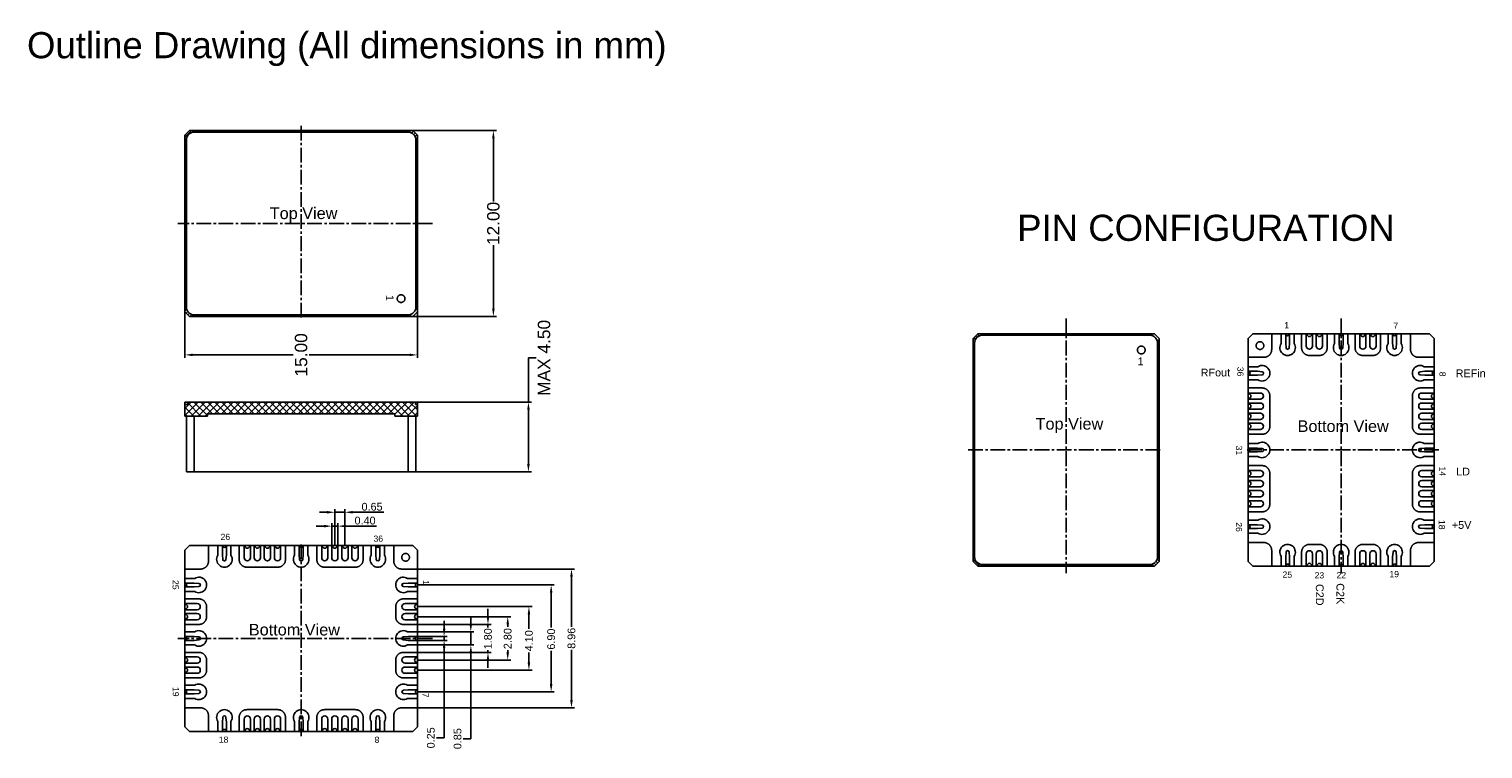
# Model space of a CAD drawing. Header units: millimetres. Extents: x 3.2 to 97, y 7.7 to 54.2.
import ezdxf

# ---------------------------------------------------------------- set-up
doc = ezdxf.new("R2010")
doc.units = ezdxf.units.MM
doc.linetypes.add('CENTER2', pattern=[28.575, 19.05, -3.175, 3.175, -3.175])
doc.layers.get('DEFPOINTS').update_dxf_attribs({"lineweight": 0})
doc.styles.add('arial', font='arial.ttf')
doc.dimstyles.new('副本 ISO-25', dxfattribs={"dimtxt": 0.8, "dimasz": 0.3, "dimexe": 0.2, "dimexo": 0, "dimgap": 0.1, "dimtad": 1, "dimtoh": 1, "dimzin": 1, "dimdsep": 46, "dimtxsty": 'arial', "dimcen": 0, "dimclrd": 256, "dimclre": 256, "dimclrt": 256, "dimadec": 0, "dimazin": 0, "dimtfac": 1, "dimtmove": 0, "dimatfit": 3, "dimfxl": 1, "dimlwd": -1, "dimlwe": -1, "dimarcsym": 0})
pattern_1 = [(225, (1716.05329, 1040.15126), (0.112253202, -0.112253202), [])]
pattern_2 = [(225, (1666.78525, 1017.818), (0.224506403, -0.224506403), []), (315, (1666.78525, 1017.818), (0.224506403, 0.224506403), [])]
pattern_3 = [(315, (-928.39299, 1722.34723), (0.112253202, 0.112253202), [])]

# ---------------------------------------------------------------- blocks, each defined once
blk = doc.blocks.new('*D23')
at = {"transparency": 16777216}
for p, q in [((35.41, 30.133), (35.41, 32.984)), ((35.41, 32.984), (35.91, 32.984)), ((28.121, 30.133), (35.61, 30.133)), ((35.41, 26.133), (35.41, 29.633)), ((28.148, 25.633), (35.61, 25.633))]:
    blk.add_line(p, q, dxfattribs=at)
for points in [[(35.327, 29.633), (35.494, 29.633), (35.41, 30.133)], [(35.327, 26.133), (35.494, 26.133), (35.41, 25.633)]]:
    blk.add_solid(points, dxfattribs=at)
at = {"layer": 'DEFPOINTS', "color": 0, "transparency": 16777216}
for p in [(28.121, 30.133), (35.41, 30.133), (28.148, 25.633)]:
    blk.add_point(p, dxfattribs=at)
at = {"transparency": 16777216, "insert": (36.419, 32.984), "char_height": 0.5, "attachment_point": 5, "rotation": 90, "style": 'arial'}
blk.add_mtext('{\\H1.6x;MAX 4.50}', dxfattribs=at)
blk = doc.blocks.new('*D24')
at = {"transparency": 16777216}
for p, q in [((27.948, 47.663), (33.35, 47.663)), ((33.15, 47.163), (33.15, 43.074)), ((33.15, 36.163), (33.15, 40.252)), ((27.948, 35.663), (33.35, 35.663))]:
    blk.add_line(p, q, dxfattribs=at)
for points in [[(33.067, 47.163), (33.233, 47.163), (33.15, 47.663)], [(33.067, 36.163), (33.233, 36.163), (33.15, 35.663)]]:
    blk.add_solid(points, dxfattribs=at)
at = {"layer": 'DEFPOINTS', "color": 0, "transparency": 16777216}
for p in [(27.948, 47.663), (27.948, 35.663), (33.15, 35.663)]:
    blk.add_point(p, dxfattribs=at)
at = {"transparency": 16777216, "insert": (33.15, 41.663), "char_height": 0.5, "attachment_point": 5, "rotation": 90, "style": 'arial'}
blk.add_mtext('{\\H1.6x;12.00}', dxfattribs=at)
blk = doc.blocks.new('*D25')
at = {"transparency": 16777216}
for p, q in [((13.248, 35.963), (13.248, 32.978)), ((28.248, 35.963), (28.248, 32.978)), ((13.748, 33.178), (20.239, 33.178)), ((27.748, 33.178), (21.256, 33.178))]:
    blk.add_line(p, q, dxfattribs=at)
for points in [[(13.748, 33.262), (13.748, 33.095), (13.248, 33.178)], [(27.748, 33.262), (27.748, 33.095), (28.248, 33.178)]]:
    blk.add_solid(points, dxfattribs=at)
at = {"layer": 'DEFPOINTS', "color": 0, "transparency": 16777216}
for p in [(13.248, 35.963), (28.248, 35.963), (13.248, 33.178)]:
    blk.add_point(p, dxfattribs=at)
at = {"transparency": 16777216, "insert": (20.748, 33.178), "char_height": 0.5, "attachment_point": 5, "rotation": 90, "style": 'arial'}
blk.add_mtext('{\\H1.6x;15.00}', dxfattribs=at)
blk = doc.blocks.new('*D14')
at = {"transparency": 16777216}
for p, q in [((29.971, 15.5), (29.971, 16)), ((28.248, 15), (30.171, 15)), ((28.248, 14.75), (30.171, 14.75)), ((29.971, 15), (29.971, 14.75)), ((29.971, 14.25), (29.971, 8.457)), ((29.971, 8.457), (29.471, 8.457))]:
    blk.add_line(p, q, dxfattribs=at)
for points in [[(29.888, 15.5), (30.055, 15.5), (29.971, 15)], [(29.888, 14.25), (30.055, 14.25), (29.971, 14.75)]]:
    blk.add_solid(points, dxfattribs=at)
at = {"layer": 'DEFPOINTS', "color": 0, "transparency": 16777216}
for p in [(28.248, 15), (28.248, 14.75), (29.971, 14.75)]:
    blk.add_point(p, dxfattribs=at)
at = {"transparency": 16777216, "insert": (29.116, 8.457), "char_height": 0.5, "attachment_point": 5, "rotation": 90, "style": 'arial'}
blk.add_mtext('0.25', dxfattribs=at)
blk = doc.blocks.new('*D15')
at = {"transparency": 16777216}
for p, q in [((31.695, 15.8), (31.695, 16.3)), ((28.248, 15.3), (31.895, 15.3)), ((31.695, 15.3), (31.695, 14.45)), ((28.248, 14.45), (31.895, 14.45)), ((31.695, 13.95), (31.695, 8.401)), ((31.695, 8.401), (31.195, 8.401))]:
    blk.add_line(p, q, dxfattribs=at)
for points in [[(31.611, 15.8), (31.778, 15.8), (31.695, 15.3)], [(31.611, 13.95), (31.778, 13.95), (31.695, 14.45)]]:
    blk.add_solid(points, dxfattribs=at)
at = {"layer": 'DEFPOINTS', "color": 0, "transparency": 16777216}
for p in [(28.248, 15.3), (28.248, 14.45), (31.695, 14.45)]:
    blk.add_point(p, dxfattribs=at)
at = {"transparency": 16777216, "insert": (30.839, 8.401), "char_height": 0.5, "attachment_point": 5, "rotation": 90, "style": 'arial'}
blk.add_mtext('0.85', dxfattribs=at)
blk = doc.blocks.new('*D16')
at = {"transparency": 16777216}
for p, q in [((32.801, 16.275), (32.801, 16.775)), ((28.248, 15.775), (33.001, 15.775)), ((32.801, 15.775), (32.801, 15.575)), ((32.801, 13.975), (32.801, 14.125)), ((28.248, 13.975), (33.001, 13.975)), ((32.801, 13.475), (32.801, 12.975))]:
    blk.add_line(p, q, dxfattribs=at)
for points in [[(32.717, 16.275), (32.884, 16.275), (32.801, 15.775)], [(32.717, 13.475), (32.884, 13.475), (32.801, 13.975)]]:
    blk.add_solid(points, dxfattribs=at)
at = {"layer": 'DEFPOINTS', "color": 0, "transparency": 16777216}
for p in [(28.248, 15.775), (28.248, 13.975), (32.801, 13.975)]:
    blk.add_point(p, dxfattribs=at)
at = {"transparency": 16777216, "insert": (32.801, 14.85), "char_height": 0.5, "attachment_point": 5, "rotation": 90, "style": 'arial'}
blk.add_mtext('1.80', dxfattribs=at)
blk = doc.blocks.new('*D17')
at = {"transparency": 16777216}
for p, q in [((28.218, 16.275), (34.275, 16.275)), ((34.075, 15.775), (34.075, 15.613)), ((34.075, 13.975), (34.075, 14.108)), ((28.218, 13.475), (34.275, 13.475))]:
    blk.add_line(p, q, dxfattribs=at)
for points in [[(33.992, 15.775), (34.158, 15.775), (34.075, 16.275)], [(33.992, 13.975), (34.158, 13.975), (34.075, 13.475)]]:
    blk.add_solid(points, dxfattribs=at)
at = {"layer": 'DEFPOINTS', "color": 0, "transparency": 16777216}
for p in [(28.218, 16.275), (28.218, 13.475), (34.075, 13.475)]:
    blk.add_point(p, dxfattribs=at)
at = {"transparency": 16777216, "insert": (34.075, 14.861), "char_height": 0.5, "attachment_point": 5, "rotation": 90, "style": 'arial'}
blk.add_mtext('2.80', dxfattribs=at)
blk = doc.blocks.new('*D18')
at = {"transparency": 16777216}
for p, q in [((28.218, 16.925), (35.644, 16.925)), ((35.444, 16.425), (35.444, 15.484)), ((35.444, 13.325), (35.444, 13.967)), ((28.218, 12.825), (35.644, 12.825))]:
    blk.add_line(p, q, dxfattribs=at)
for points in [[(35.36, 16.425), (35.527, 16.425), (35.444, 16.925)], [(35.36, 13.325), (35.527, 13.325), (35.444, 12.825)]]:
    blk.add_solid(points, dxfattribs=at)
at = {"layer": 'DEFPOINTS', "color": 0, "transparency": 16777216}
for p in [(28.218, 16.925), (28.218, 12.825), (35.444, 12.825)]:
    blk.add_point(p, dxfattribs=at)
at = {"transparency": 16777216, "insert": (35.444, 14.725), "char_height": 0.5, "attachment_point": 5, "rotation": 90, "style": 'arial'}
blk.add_mtext('4.10', dxfattribs=at)
blk = doc.blocks.new('*D19')
at = {"transparency": 16777216}
for p, q in [((28.248, 18.325), (37.077, 18.325)), ((36.877, 17.825), (36.877, 15.58)), ((36.877, 11.925), (36.877, 14.08)), ((28.248, 11.425), (37.077, 11.425))]:
    blk.add_line(p, q, dxfattribs=at)
for points in [[(36.794, 17.825), (36.96, 17.825), (36.877, 18.325)], [(36.794, 11.925), (36.96, 11.925), (36.877, 11.425)]]:
    blk.add_solid(points, dxfattribs=at)
at = {"layer": 'DEFPOINTS', "color": 0, "transparency": 16777216}
for p in [(28.248, 18.325), (28.248, 11.425), (36.877, 11.425)]:
    blk.add_point(p, dxfattribs=at)
at = {"transparency": 16777216, "insert": (36.877, 14.83), "char_height": 0.5, "attachment_point": 5, "rotation": 90, "style": 'arial'}
blk.add_mtext('6.90', dxfattribs=at)
blk = doc.blocks.new('*D20')
at = {"transparency": 16777216}
for p, q in [((28.248, 19.355), (38.388, 19.355)), ((38.188, 18.855), (38.188, 15.632)), ((38.188, 10.895), (38.188, 14.133)), ((28.248, 10.395), (38.388, 10.395))]:
    blk.add_line(p, q, dxfattribs=at)
for points in [[(38.104, 18.855), (38.271, 18.855), (38.188, 19.355)], [(38.104, 10.895), (38.271, 10.895), (38.188, 10.395)]]:
    blk.add_solid(points, dxfattribs=at)
at = {"layer": 'DEFPOINTS', "color": 0, "transparency": 16777216}
for p in [(28.248, 19.355), (28.248, 10.395), (38.188, 10.395)]:
    blk.add_point(p, dxfattribs=at)
at = {"transparency": 16777216, "insert": (38.188, 14.883), "char_height": 0.5, "attachment_point": 5, "rotation": 90, "style": 'arial'}
blk.add_mtext('8.96', dxfattribs=at)
blk = doc.blocks.new('*D21')
at = {"transparency": 16777216}
for p, q in [((22.223, 22.123), (21.723, 22.123)), ((22.723, 20.875), (22.723, 22.323)), ((22.723, 22.123), (23.123, 22.123)), ((23.123, 20.875), (23.123, 22.323)), ((23.623, 22.123), (25.62, 22.123))]:
    blk.add_line(p, q, dxfattribs=at)
for points in [[(22.223, 22.206), (22.223, 22.039), (22.723, 22.123)], [(23.623, 22.206), (23.623, 22.039), (23.123, 22.123)]]:
    blk.add_solid(points, dxfattribs=at)
at = {"layer": 'DEFPOINTS', "color": 0, "transparency": 16777216}
for p in [(23.123, 22.123), (22.723, 20.875), (23.123, 20.875)]:
    blk.add_point(p, dxfattribs=at)
at = {"transparency": 16777216, "insert": (24.872, 22.478), "char_height": 0.5, "attachment_point": 5, "style": 'arial'}
blk.add_mtext('0.40', dxfattribs=at)
blk = doc.blocks.new('*D22')
at = {"transparency": 16777216}
for p, q in [((22.423, 23.019), (21.923, 23.019)), ((22.923, 20.846), (22.923, 23.219)), ((22.923, 23.019), (23.573, 23.019)), ((23.573, 20.846), (23.573, 23.219)), ((24.073, 23.019), (26.075, 23.019))]:
    blk.add_line(p, q, dxfattribs=at)
for points in [[(22.423, 23.102), (22.423, 22.936), (22.923, 23.019)], [(24.073, 23.102), (24.073, 22.936), (23.573, 23.019)]]:
    blk.add_solid(points, dxfattribs=at)
at = {"layer": 'DEFPOINTS', "color": 0, "transparency": 16777216}
for p in [(23.573, 23.019), (22.923, 20.846), (23.573, 20.846)]:
    blk.add_point(p, dxfattribs=at)
at = {"transparency": 16777216, "insert": (25.324, 23.374), "char_height": 0.5, "attachment_point": 5, "style": 'arial'}
blk.add_mtext('0.65', dxfattribs=at)

msp = doc.modelspace()

# ---------------------------------------------------------------- hatches: boundary and pattern name
at = {"linetype": 'CENTER2'}
h = msp.add_hatch(dxfattribs=at)
h.set_pattern_fill('ANSI31', color=256, scale=0.05, angle=-180)
h.set_pattern_definition(pattern_1)
h.paths.add_polyline_path([(20.748, 47.563), (27.648, 47.563, -0.414214), (28.148, 47.063), (28.148, 41.663), (28.248, 41.663), (28.248, 47.363), (27.948, 47.663), (20.748, 47.663)])
h.paths.add_polyline_path([(13.248, 47.363), (13.248, 41.663), (13.348, 41.663), (13.348, 47.063, -0.414214), (13.848, 47.563), (20.748, 47.563), (20.748, 47.663), (13.548, 47.663)])
h = msp.add_hatch(dxfattribs=at)
h.set_pattern_fill('ANSI31', color=256, scale=0.05, angle=-180)
h.set_pattern_definition(pattern_1)
h.paths.add_polyline_path([(21.154, 35.663), (27.948, 35.663), (28.248, 35.963), (28.248, 37.206), (28.148, 37.169), (28.148, 36.263, -0.414214), (27.648, 35.763), (21.218, 35.763)])
h.paths.add_polyline_path([(13.548, 35.663), (20.238, 35.663), (20.187, 35.763), (13.848, 35.763, -0.414214), (13.348, 36.263), (13.348, 41.663), (13.248, 41.663), (13.248, 35.963)])
h.paths.add_polyline_path([(20.748, 35.663), (21.154, 35.663), (21.218, 35.763), (20.748, 35.763)])
h.paths.add_polyline_path([(20.238, 35.663), (20.748, 35.663), (20.748, 35.763), (20.187, 35.763)])
h.paths.add_polyline_path([(28.148, 37.169), (28.248, 37.206), (28.248, 41.663), (28.148, 41.663)])
h = msp.add_hatch(dxfattribs=at)
h.set_pattern_fill('ANSI31', color=256, scale=0.05, angle=-90)
h.set_pattern_definition(pattern_3)
h.paths.add_polyline_path([(64.195, 27.042), (64.195, 33.942, -0.414214), (64.695, 34.442), (70.095, 34.442), (70.095, 34.542), (64.395, 34.542), (64.095, 34.242), (64.095, 27.042)])
h.paths.add_polyline_path([(64.395, 19.542), (70.095, 19.542), (70.095, 19.642), (64.695, 19.642, -0.414214), (64.195, 20.142), (64.195, 27.042), (64.095, 27.042), (64.095, 19.842)])
h = msp.add_hatch(dxfattribs=at)
h.set_pattern_fill('ANSI31', color=256, scale=0.05, angle=-90)
h.set_pattern_definition(pattern_3)
h.paths.add_polyline_path([(76.095, 27.448), (76.095, 34.242), (75.795, 34.542), (74.552, 34.542), (74.59, 34.442), (75.495, 34.442, -0.414214), (75.995, 33.942), (75.995, 27.512)])
h.paths.add_polyline_path([(76.095, 19.842), (76.095, 26.532), (75.995, 26.48), (75.995, 20.142, -0.414214), (75.495, 19.642), (70.095, 19.642), (70.095, 19.542), (75.795, 19.542)])
h.paths.add_polyline_path([(76.095, 27.042), (76.095, 27.448), (75.995, 27.512), (75.995, 27.042)])
h.paths.add_polyline_path([(76.095, 26.532), (76.095, 27.042), (75.995, 27.042), (75.995, 26.48)])
h.paths.add_polyline_path([(74.59, 34.442), (74.552, 34.542), (70.095, 34.542), (70.095, 34.442)])
h = msp.add_hatch(dxfattribs=at)
h.set_pattern_fill('ANSI37', color=256, scale=0.1, angle=180)
h.set_pattern_definition(pattern_2)
h.paths.add_polyline_path([(13.248, 29.233), (14.698, 29.233), (14.698, 29.383), (20.748, 29.383), (20.748, 30.133), (13.431, 30.133), (13.431, 29.983), (13.248, 29.983)])
h = msp.add_hatch(dxfattribs=at)
h.set_pattern_fill('ANSI37', color=256, scale=0.1, angle=180)
h.set_pattern_definition(pattern_2)
h.paths.add_polyline_path([(20.748, 29.383), (26.798, 29.383), (26.798, 29.233), (28.248, 29.233), (28.248, 29.983), (28.121, 29.983), (28.121, 30.133), (20.748, 30.133)])

# ---------------------------------------------------------------- linework, layer by layer
at = {"linetype": 'CENTER2', "ltscale": 0.05}
for p, q in [((20.748, 35.596), (20.748, 47.973)), ((29.232, 41.663), (12.801, 41.663)), ((70.095, 35.526), (70.095, 19.095)), ((87.837, 35.526), (87.837, 19.095)), ((76.162, 27.042), (63.786, 27.042)), ((81.77, 27.042), (94.147, 27.042)), ((20.748, 20.942), (20.748, 8.565)), ((29.232, 14.875), (12.801, 14.875))]:
    msp.add_line(p, q, dxfattribs=at)
at = {"color": 0}
for p, q in [((13.548, 47.663), (13.248, 47.363)), ((13.248, 35.963), (13.248, 47.363)), ((13.348, 47.063), (13.348, 36.263)), ((13.548, 47.663), (27.948, 47.663)), ((27.648, 47.563), (13.848, 47.563)), ((28.248, 47.363), (27.948, 47.663)), ((28.148, 36.263), (28.148, 47.063)), ((28.248, 47.363), (28.248, 35.963)), ((13.548, 35.663), (13.248, 35.963)), ((27.948, 35.663), (13.548, 35.663)), ((13.848, 35.763), (27.648, 35.763)), ((27.948, 35.663), (28.248, 35.963)), ((64.395, 34.542), (64.095, 34.242)), ((64.095, 19.842), (64.095, 34.242)), ((64.195, 33.942), (64.195, 20.142)), ((64.395, 34.542), (75.795, 34.542)), ((75.495, 34.442), (64.695, 34.442)), ((76.095, 34.242), (75.795, 34.542)), ((75.995, 20.142), (75.995, 33.942)), ((76.095, 34.242), (76.095, 19.842)), ((64.095, 19.842), (64.395, 19.542)), ((76.095, 19.842), (75.795, 19.542)), ((75.795, 19.542), (64.395, 19.542)), ((64.695, 19.642), (75.495, 19.642))]:
    msp.add_line(p, q, dxfattribs=at)
for p, q in [((28.248, 30.133), (13.248, 30.133)), ((13.248, 30.133), (13.248, 29.233)), ((13.431, 30.133), (13.431, 29.983)), ((28.121, 30.133), (28.121, 29.983)), ((28.248, 30.133), (28.248, 29.233)), ((13.431, 29.983), (13.248, 29.983)), ((28.248, 29.983), (28.121, 29.983)), ((13.248, 20.575), (13.248, 9.175)), ((82.137, 19.542), (93.537, 19.542))]:
    msp.add_line(p, q)
at = {"linetype": 'CENTER2'}
for p, q in [((92.437, 30.542), (92.437, 28.551)), ((28.148, 25.633), (13.348, 25.633)), ((92.437, 23.542), (92.437, 25.532)), ((17.248, 10.275), (19.238, 10.275)), ((24.248, 10.275), (22.258, 10.275))]:
    msp.add_line(p, q, dxfattribs=at)
for points in [[(93.537, 19.542), (93.837, 19.842), (93.837, 34.242), (93.537, 34.542), (82.137, 34.542), (81.837, 34.242), (81.837, 19.842), (82.137, 19.542)], [(13.248, 29.233), (14.698, 29.233), (14.698, 29.383), (26.798, 29.383), (26.798, 29.233), (28.248, 29.233)], [(13.248, 9.175), (13.548, 8.875), (27.948, 8.875), (28.248, 9.175), (28.248, 20.575), (27.948, 20.875), (13.548, 20.875), (13.248, 20.575)]]:
    msp.add_lwpolyline(points)
for points in [[(83.357, 34.542), (83.357, 33.521, -0.414214), (82.857, 33.021), (81.837, 33.021)], [(85.287, 34.542), (85.287, 33.642, 0.414214), (85.787, 33.142), (86.437, 33.142, 0.414214), (86.937, 33.642), (86.937, 34.542)], [(90.387, 34.542), (90.387, 33.642, -0.414214), (89.887, 33.142), (89.237, 33.142, -0.414214), (88.737, 33.642), (88.737, 34.542)], [(93.837, 33.021), (92.817, 33.021, -0.414214), (92.317, 33.521), (92.317, 34.542)], [(81.837, 28.051), (82.737, 28.051, 0.414214), (83.237, 28.551), (83.237, 30.542, 0.414214), (82.737, 31.042), (81.837, 31.042)], [(93.837, 31.042), (92.937, 31.042, 0.414214), (92.437, 30.542)], [(93.837, 28.051), (92.937, 28.051, -0.414214), (92.437, 28.551)], [(81.837, 26.032), (82.737, 26.032, -0.414214), (83.237, 25.532), (83.237, 23.542, -0.414214), (82.737, 23.042), (81.837, 23.041)], [(93.837, 26.032), (92.937, 26.032, 0.414214), (92.437, 25.532)], [(93.837, 23.041), (92.937, 23.042, -0.414214), (92.437, 23.542)], [(14.768, 20.875), (14.768, 19.855, -0.414214), (14.268, 19.355), (13.248, 19.355)], [(19.738, 20.875), (19.738, 19.975, -0.414214), (19.238, 19.475), (17.248, 19.475, -0.414214), (16.748, 19.975), (16.748, 20.875)], [(21.758, 20.875), (21.758, 19.975, 0.414214), (22.258, 19.475), (24.248, 19.475, 0.414214), (24.748, 19.975), (24.748, 20.875)], [(28.248, 19.355), (27.228, 19.355, -0.414214), (26.728, 19.855), (26.728, 20.875)], [(81.837, 21.062), (82.857, 21.062, -0.414214), (83.357, 20.562), (83.357, 19.542)], [(85.287, 19.542), (85.287, 20.442, -0.414214), (85.787, 20.942), (86.437, 20.942, -0.414214), (86.937, 20.442), (86.937, 19.542)], [(90.387, 19.542), (90.387, 20.442, 0.414214), (89.887, 20.942), (89.237, 20.942, 0.414214), (88.737, 20.442), (88.737, 19.542)], [(92.317, 19.542), (92.317, 20.562, -0.414214), (92.817, 21.062), (93.837, 21.062)], [(13.248, 17.425), (14.148, 17.425, -0.414214), (14.648, 16.925), (14.648, 16.275, -0.414214), (14.148, 15.775), (13.248, 15.775)], [(28.248, 17.425), (27.348, 17.425, 0.414214), (26.848, 16.925), (26.848, 16.275, 0.414214), (27.348, 15.775), (28.248, 15.775)], [(13.248, 12.325), (14.148, 12.325, 0.414214), (14.648, 12.825), (14.648, 13.475, 0.414214), (14.148, 13.975), (13.248, 13.975)], [(28.248, 12.325), (27.348, 12.325, -0.414214), (26.848, 12.825), (26.848, 13.475, -0.414214), (27.348, 13.975), (28.248, 13.975)], [(13.248, 10.395), (14.268, 10.395, -0.414214), (14.768, 9.895), (14.768, 8.875)], [(26.728, 8.875), (26.728, 9.895, -0.414214), (27.228, 10.395), (28.248, 10.395)], [(16.748, 8.875), (16.748, 9.775, -0.414214), (17.248, 10.275)], [(19.738, 8.875), (19.738, 9.775, 0.414214), (19.238, 10.275)], [(21.758, 8.875), (21.758, 9.775, -0.414214), (22.258, 10.275)], [(24.748, 8.875), (24.748, 9.775, 0.414214), (24.248, 10.275)]]:
    msp.add_lwpolyline(points, format="xyb", dxfattribs=at)
for points in [[(84.812, 34.542), (84.812, 33.905, -1.796215), (83.962, 33.905), (83.962, 34.542)], [(84.262, 34.542), (84.262, 33.942), (84.287, 33.642, 1), (84.487, 33.642), (84.512, 33.942), (84.512, 34.542)], [(85.587, 34.542), (85.587, 33.747, 1), (85.987, 33.747), (85.987, 34.542)], [(85.637, 34.542), (85.637, 34.512, 1), (85.937, 34.512), (85.937, 34.542)], [(86.237, 34.542), (86.237, 33.747, 1), (86.637, 33.747), (86.637, 34.542)], [(86.587, 34.542), (86.587, 34.512, -1), (86.287, 34.512), (86.287, 34.542)], [(87.412, 34.542), (87.412, 33.905, 1.796215), (88.262, 33.905), (88.262, 34.542)], [(87.962, 34.542), (87.962, 33.942), (87.937, 33.642, -1), (87.737, 33.642), (87.712, 33.942), (87.712, 34.542)], [(89.438, 34.542), (89.438, 33.747, -1), (89.038, 33.747), (89.038, 34.542)], [(89.387, 34.542), (89.387, 34.512, -1), (89.087, 34.512), (89.087, 34.542)], [(90.088, 34.542), (90.088, 33.747, -1), (89.688, 33.747), (89.688, 34.542)], [(90.037, 34.542), (90.037, 34.512, -1), (89.737, 34.512), (89.737, 34.542)], [(90.862, 34.542), (90.862, 33.905, 1.796215), (91.712, 33.905), (91.712, 34.542)], [(91.412, 34.542), (91.412, 33.942), (91.387, 33.642, -1), (91.187, 33.642), (91.162, 33.942), (91.162, 34.542)], [(81.837, 31.567), (82.474, 31.567, 1.796215), (82.474, 32.417), (81.837, 32.417)], [(81.837, 32.117), (82.437, 32.117), (82.737, 32.092, -1), (82.737, 31.892), (82.437, 31.867), (81.837, 31.867)], [(93.837, 31.567), (93.2, 31.567, -1.796215), (93.2, 32.417), (93.837, 32.417)], [(93.837, 32.117), (93.237, 32.117), (92.937, 32.092, 1), (92.937, 31.892), (93.237, 31.867), (93.837, 31.867)], [(81.837, 30.717), (82.632, 30.717, -1), (82.632, 30.317), (81.837, 30.317)], [(81.837, 30.667), (81.867, 30.667, -1), (81.867, 30.367), (81.837, 30.367)], [(81.837, 30.067), (82.631, 30.067, -1), (82.631, 29.667), (81.837, 29.667)], [(81.837, 30.017), (81.866, 30.017, -1), (81.866, 29.717), (81.837, 29.717)], [(93.837, 30.717), (93.042, 30.717, 1), (93.042, 30.317), (93.837, 30.317)], [(93.837, 30.067), (93.043, 30.067, 1), (93.043, 29.667), (93.837, 29.667)], [(93.837, 30.667), (93.807, 30.667, 1), (93.807, 30.367), (93.837, 30.367)], [(93.838, 30.017), (93.808, 30.017, 1), (93.808, 29.717), (93.838, 29.717)], [(81.837, 29.417), (82.631, 29.417, -1), (82.631, 29.017), (81.837, 29.017)], [(81.837, 29.367), (81.866, 29.367, -1), (81.866, 29.067), (81.837, 29.067)], [(93.837, 29.417), (93.043, 29.417, 1), (93.043, 29.017), (93.837, 29.017)], [(93.838, 29.367), (93.808, 29.367, 1), (93.808, 29.067), (93.838, 29.067)], [(81.837, 28.767), (82.631, 28.767, -1), (82.631, 28.367), (81.837, 28.367)], [(81.837, 28.717), (81.866, 28.717, -1), (81.866, 28.417), (81.837, 28.417)], [(93.837, 28.767), (93.043, 28.767, 1), (93.043, 28.367), (93.837, 28.367)], [(93.838, 28.717), (93.808, 28.717, 1), (93.808, 28.417), (93.838, 28.417)], [(81.837, 26.617), (82.474, 26.617, 1.796215), (82.474, 27.467), (81.837, 27.467)], [(93.837, 26.617), (93.2, 26.617, -1.796215), (93.2, 27.467), (93.837, 27.467)], [(81.837, 27.167), (82.437, 27.167), (82.737, 27.142, -1), (82.737, 26.942), (82.437, 26.917), (81.837, 26.917)], [(93.837, 27.167), (93.237, 27.167), (92.937, 27.142, 1), (92.937, 26.942), (93.237, 26.917), (93.837, 26.917)], [(81.837, 25.367), (81.866, 25.367, 1), (81.866, 25.667), (81.836, 25.667)], [(81.837, 25.316), (82.631, 25.316, 1), (82.631, 25.716), (81.837, 25.716)], [(93.837, 25.316), (93.043, 25.316, -1), (93.043, 25.716), (93.837, 25.716)], [(93.838, 25.367), (93.808, 25.367, -1), (93.808, 25.667), (93.838, 25.667)], [(81.837, 24.666), (82.631, 24.666, 1), (82.631, 25.066), (81.799, 25.066)], [(81.837, 24.717), (81.866, 24.717, 1), (81.866, 25.017), (81.837, 25.017)], [(81.837, 24.016), (82.631, 24.016, 1), (82.631, 24.416), (81.837, 24.416)], [(93.837, 24.666), (93.043, 24.666, -1), (93.043, 25.066), (93.837, 25.066)], [(93.837, 24.016), (93.043, 24.016, -1), (93.043, 24.416), (93.837, 24.416)], [(93.838, 24.717), (93.808, 24.717, -1), (93.808, 25.017), (93.838, 25.017)], [(81.836, 24.067), (81.866, 24.067, 1), (81.866, 24.367), (81.837, 24.367)], [(81.837, 23.366), (82.632, 23.366, 1), (82.632, 23.766), (81.837, 23.766)], [(81.837, 23.417), (81.867, 23.417, 1), (81.867, 23.717), (81.837, 23.717)], [(93.837, 23.366), (93.042, 23.366, -1), (93.042, 23.766), (93.837, 23.766)], [(93.837, 23.417), (93.807, 23.417, -1), (93.807, 23.717), (93.837, 23.717)], [(93.838, 24.067), (93.808, 24.067, -1), (93.808, 24.367), (93.838, 24.367)], [(81.837, 22.517), (82.474, 22.517, -1.796215), (82.474, 21.667), (81.837, 21.667)], [(93.837, 22.517), (93.2, 22.517, 1.796215), (93.2, 21.667), (93.837, 21.667)], [(81.837, 21.967), (82.437, 21.967), (82.737, 21.992, 1), (82.737, 22.192), (82.437, 22.217), (81.837, 22.217)], [(93.837, 21.967), (93.237, 21.967), (92.937, 21.992, -1), (92.937, 22.192), (93.237, 22.217), (93.837, 22.217)], [(16.223, 20.875), (16.223, 20.239, -1.796215), (15.373, 20.239), (15.373, 20.875)], [(15.673, 20.875), (15.673, 20.275), (15.698, 19.975, 1), (15.898, 19.975), (15.923, 20.275), (15.923, 20.875)], [(17.072, 20.875), (17.072, 20.08, 1), (17.472, 20.08), (17.472, 20.875)], [(17.123, 20.875), (17.123, 20.845, 1), (17.423, 20.845), (17.423, 20.875)], [(17.722, 20.875), (17.722, 20.081, 1), (18.122, 20.081), (18.122, 20.875)], [(17.773, 20.876), (17.773, 20.846, 1), (18.073, 20.846), (18.073, 20.875)], [(18.372, 20.875), (18.372, 20.081, 1), (18.772, 20.081), (18.772, 20.913)], [(18.423, 20.875), (18.423, 20.846, 1), (18.723, 20.846), (18.723, 20.875)], [(19.022, 20.875), (19.022, 20.081, 1), (19.422, 20.081), (19.422, 20.875)], [(19.073, 20.875), (19.073, 20.846, 1), (19.373, 20.846), (19.373, 20.876)], [(20.323, 20.875), (20.323, 20.239, 1.796215), (21.173, 20.239), (21.173, 20.875)], [(20.873, 20.875), (20.873, 20.275), (20.848, 19.975, -1), (20.648, 19.975), (20.623, 20.275), (20.623, 20.875)], [(22.473, 20.875), (22.473, 20.081, -1), (22.073, 20.081), (22.073, 20.875)], [(22.423, 20.875), (22.423, 20.846, -1), (22.123, 20.846), (22.123, 20.875)], [(23.123, 20.875), (23.123, 20.081, -1), (22.723, 20.081), (22.723, 20.875)], [(23.073, 20.875), (23.073, 20.846, -1), (22.773, 20.846), (22.773, 20.875)], [(23.773, 20.875), (23.773, 20.081, -1), (23.373, 20.081), (23.373, 20.875)], [(23.723, 20.875), (23.723, 20.846, -1), (23.423, 20.846), (23.423, 20.875)], [(24.423, 20.875), (24.423, 20.08, -1), (24.023, 20.08), (24.023, 20.875)], [(24.373, 20.875), (24.373, 20.845, -1), (24.073, 20.845), (24.073, 20.875)], [(25.273, 20.875), (25.273, 20.239, 1.796215), (26.123, 20.239), (26.123, 20.875)], [(25.823, 20.875), (25.823, 20.275), (25.798, 19.975, -1), (25.598, 19.975), (25.573, 20.275), (25.573, 20.875)], [(84.812, 19.542), (84.812, 20.178, 1.796215), (83.962, 20.178), (83.962, 19.542)], [(88.262, 19.542), (88.262, 20.178, 1.796215), (87.412, 20.178), (87.412, 19.542)], [(90.862, 19.542), (90.862, 20.178, -1.796215), (91.712, 20.178), (91.712, 19.542)], [(84.262, 19.542), (84.262, 20.142), (84.287, 20.442, -1), (84.487, 20.442), (84.512, 20.142), (84.512, 19.542)], [(85.587, 19.542), (85.587, 20.337, -1), (85.987, 20.337), (85.987, 19.542)], [(85.637, 19.542), (85.637, 19.572, -1), (85.937, 19.572), (85.937, 19.542)], [(86.237, 19.541), (86.237, 20.336, -1), (86.637, 20.336), (86.637, 19.541)], [(86.287, 19.541), (86.287, 19.571, -1), (86.587, 19.571), (86.587, 19.541)], [(87.712, 19.542), (87.712, 20.142), (87.737, 20.442, -1), (87.937, 20.442), (87.962, 20.142), (87.962, 19.542)], [(89.438, 19.541), (89.438, 20.336, 1), (89.038, 20.336), (89.038, 19.541)], [(89.387, 19.541), (89.387, 19.571, 1), (89.087, 19.571), (89.087, 19.542)], [(90.088, 19.542), (90.088, 20.337, 1), (89.688, 20.337), (89.688, 19.542)], [(90.037, 19.542), (90.037, 19.572, 1), (89.737, 19.572), (89.737, 19.542)], [(91.412, 19.542), (91.412, 20.142), (91.387, 20.442, 1), (91.187, 20.442), (91.162, 20.142), (91.162, 19.542)], [(13.248, 17.9), (13.884, 17.9, 1.796215), (13.884, 18.75), (13.248, 18.75)], [(28.248, 17.9), (27.611, 17.9, -1.796215), (27.611, 18.75), (28.248, 18.75)], [(13.248, 18.45), (13.848, 18.45), (14.148, 18.425, -1), (14.148, 18.225), (13.848, 18.2), (13.248, 18.2)], [(28.248, 18.45), (27.648, 18.45), (27.348, 18.425, 1), (27.348, 18.225), (27.648, 18.2), (28.248, 18.2)], [(13.248, 17.126), (14.043, 17.126, -1), (14.043, 16.726), (13.248, 16.726)], [(13.248, 17.075), (13.278, 17.075, -1), (13.278, 16.775), (13.248, 16.775)], [(28.248, 17.126), (27.453, 17.126, 1), (27.453, 16.726), (28.248, 16.726)], [(28.248, 17.075), (28.218, 17.075, 1), (28.218, 16.775), (28.248, 16.775)], [(13.247, 16.476), (14.042, 16.476, -1), (14.042, 16.076), (13.247, 16.076)], [(13.247, 16.425), (13.277, 16.425, -1), (13.277, 16.125), (13.247, 16.125)], [(28.248, 16.476), (27.453, 16.476, 1), (27.453, 16.076), (28.248, 16.076)], [(28.248, 16.125), (28.218, 16.125, -1), (28.218, 16.425), (28.248, 16.425)], [(13.248, 14.45), (13.884, 14.45, 1.796215), (13.884, 15.3), (13.248, 15.3)], [(28.248, 15.3), (27.611, 15.3, 1.796215), (27.611, 14.45), (28.248, 14.45)], [(13.248, 15), (13.848, 15), (14.148, 14.975, -1), (14.148, 14.775), (13.848, 14.75), (13.248, 14.75)], [(28.248, 14.75), (27.648, 14.75), (27.348, 14.775, -1), (27.348, 14.975), (27.648, 15), (28.248, 15)], [(13.247, 13.275), (14.042, 13.275, 1), (14.042, 13.675), (13.247, 13.675)], [(13.247, 13.325), (13.277, 13.325, 1), (13.277, 13.625), (13.248, 13.625)], [(28.248, 13.275), (27.453, 13.275, -1), (27.453, 13.675), (28.248, 13.675)], [(28.248, 13.325), (28.218, 13.325, -1), (28.218, 13.625), (28.248, 13.625)], [(13.248, 12.625), (14.043, 12.625, 1), (14.043, 13.025), (13.248, 13.025)], [(13.248, 12.675), (13.278, 12.675, 1), (13.278, 12.975), (13.248, 12.975)], [(28.248, 12.625), (27.453, 12.625, -1), (27.453, 13.025), (28.248, 13.025)], [(28.248, 12.675), (28.218, 12.675, -1), (28.218, 12.975), (28.248, 12.975)], [(13.248, 11.85), (13.884, 11.85, -1.796215), (13.884, 11), (13.248, 11)], [(13.248, 11.3), (13.848, 11.3), (14.148, 11.325, 1), (14.148, 11.525), (13.848, 11.55), (13.248, 11.55)], [(28.248, 11.85), (27.611, 11.85, 1.796215), (27.611, 11), (28.248, 11)], [(28.248, 11.3), (27.648, 11.3), (27.348, 11.325, -1), (27.348, 11.525), (27.648, 11.55), (28.248, 11.55)], [(16.223, 8.875), (16.223, 9.512, 1.796215), (15.373, 9.512), (15.373, 8.875)], [(15.673, 8.875), (15.673, 9.475), (15.698, 9.775, -1), (15.898, 9.775), (15.923, 9.475), (15.923, 8.875)], [(17.072, 8.875), (17.072, 9.67, -1), (17.472, 9.67), (17.472, 8.875)], [(17.722, 8.875), (17.722, 9.669, -1), (18.122, 9.669), (18.122, 8.875)], [(18.372, 8.875), (18.372, 9.669, -1), (18.772, 9.669), (18.772, 8.875)], [(19.022, 8.875), (19.022, 9.669, -1), (19.422, 9.669), (19.422, 8.875)], [(20.323, 8.875), (20.323, 9.512, -1.796215), (21.173, 9.512), (21.173, 8.875)], [(20.873, 8.875), (20.873, 9.475), (20.848, 9.775, 1), (20.648, 9.775), (20.623, 9.475), (20.623, 8.875)], [(22.473, 8.875), (22.473, 9.669, 1), (22.073, 9.669), (22.073, 8.875)], [(23.123, 8.875), (23.123, 9.669, 1), (22.723, 9.669), (22.723, 8.875)], [(23.773, 8.875), (23.773, 9.669, 1), (23.373, 9.669), (23.373, 8.875)], [(24.423, 8.875), (24.423, 9.67, 1), (24.023, 9.67), (24.023, 8.875)], [(25.273, 8.875), (25.273, 9.512, -1.796215), (26.123, 9.512), (26.123, 8.875)], [(25.823, 8.875), (25.823, 9.475), (25.798, 9.775, 1), (25.598, 9.775), (25.573, 9.475), (25.573, 8.875)], [(17.123, 8.875), (17.123, 8.905, -1), (17.423, 8.905), (17.423, 8.875)], [(17.773, 8.874), (17.773, 8.904, -1), (18.073, 8.904), (18.073, 8.874)], [(18.423, 8.874), (18.423, 8.904, -1), (18.723, 8.904), (18.723, 8.874)], [(19.073, 8.874), (19.073, 8.904, -1), (19.373, 8.904), (19.373, 8.874)], [(22.423, 8.874), (22.423, 8.904, 1), (22.123, 8.904), (22.123, 8.874)], [(23.073, 8.874), (23.073, 8.904, 1), (22.773, 8.904), (22.773, 8.874)], [(23.723, 8.874), (23.723, 8.904, 1), (23.423, 8.904), (23.423, 8.874)], [(24.373, 8.875), (24.373, 8.905, 1), (24.073, 8.905), (24.073, 8.875)]]:
    msp.add_lwpolyline(points, format="xyb")
for points in [[(13.348, 25.633), (13.848, 25.633), (13.848, 29.233), (13.348, 29.233)], [(28.148, 25.633), (27.648, 25.633), (27.648, 29.233), (28.148, 29.233)]]:
    msp.add_lwpolyline(points, close=True)
for centre in [(27.198, 36.813), (82.599, 33.78), (74.945, 33.492), (27.486, 20.113)]:
    msp.add_circle(centre, 0.25, dxfattribs=at)
at = {"color": 0}
for centre, start, end in [((13.848, 47.063), 90, 180), ((27.648, 47.063), 0, 90), ((13.848, 36.263), 180, 270), ((27.648, 36.263), 270, 0), ((64.695, 33.942), 90, 180), ((75.495, 33.942), 0, 90), ((64.695, 20.142), 180, 270), ((75.495, 20.142), 270, 0)]:
    msp.add_arc(centre, 0.5, start, end, dxfattribs=at)
for centre, start, end in [((84.387, 34.542), 180, 0), ((87.837, 34.542), 180, 0), ((91.287, 34.542), 180, 0), ((81.837, 31.992), 270, 90), ((93.837, 31.992), 90, 270), ((81.837, 27.042), 270, 90), ((93.837, 27.042), 90, 270), ((81.837, 22.092), 270, 90), ((93.837, 22.092), 90, 270), ((15.798, 20.875), 180, 0), ((20.748, 20.875), 180, 0), ((25.698, 20.875), 180, 0), ((84.387, 19.542), 0, 180), ((87.837, 19.542), 0, 180), ((91.287, 19.542), 0, 180), ((13.248, 18.325), 270, 90), ((28.248, 18.325), 90, 270), ((13.248, 14.875), 270, 90), ((28.248, 14.875), 90, 270), ((13.248, 11.425), 270, 90), ((28.248, 11.425), 90, 270), ((15.798, 8.875), 0, 180), ((20.748, 8.875), 0, 180), ((25.698, 8.875), 0, 180)]:
    msp.add_arc(centre, 0.125, start, end)

# ---------------------------------------------------------------- texts
at = {"linetype": 'CENTER2', "style": 'arial'}
for s, height, p in [('Outline Drawing (All dimensions in mm)', 1.6875, (3.064, 52.33)), ('Top View', 0.75, (18.723, 41.947)), ('PIN CONFIGURATION', 1.6875, (66.939, 40.539)), ('1', 0.4, (84.172, 34.897)), ('7', 0.4, (91.206, 34.861)), ('1', 0.5, (74.71, 32.51)), ('RFout', 0.5, (78.773, 31.788)), ('REFin', 0.5, (95.227, 31.74)), ('Top View', 0.75, (68.127, 28.356)), ('Bottom View', 0.75, (85.03, 28.203)), ('LD', 0.5, (95.259, 25.396)), ('26', 0.4, (15.548, 21.227)), ('+5V', 0.5, (94.978, 21.947)), ('36', 0.4, (25.413, 21.113)), ('25', 0.4, (84.055, 18.794)), ('23', 0.4, (86.125, 18.747)), ('22', 0.4, (87.54, 18.761)), ('19', 0.4, (90.95, 18.826)), ('Bottom View', 0.75, (17.374, 15.065)), ('18', 0.4, (15.435, 8.136))]:
    msp.add_text(s, height=height, dxfattribs=at).set_placement(p)
for s, height, rotation, p in [('1', 0.5, 270, (26.217, 37.048)), ('36', 0.4, 270, (81.139, 32.41)), ('8', 0.4, 270, (94.183, 32.09)), ('31', 0.4, 270, (81.052, 27.323)), ('14', 0.4, 270, (94.179, 25.97)), ('26', 0.4, 270, (81.047, 22.374)), ('18', 0.4, 270, (94.137, 22.524)), ('25', 0.4, 270, (12.453, 18.646)), ('1', 0.4, 270, (28.603, 18.637)), ('C2D', 0.5, 270, (86.208, 18.391)), ('C2K', 0.5, 270, (87.535, 18.438)), ('19', 0.4, 270, (12.467, 11.738)), ('7', 0.4, 270, (28.567, 11.365)), ('8', 0.4, 180, (25.796, 8.529))]:
    msp.add_text(s, height=height, rotation=rotation, dxfattribs=at).set_placement(p)

# ---------------------------------------------------------------- dimensions: what is measured, and where the dimension line sits
for base, p1, p2, text, picture, middle in [((33.15, 35.663), (27.948, 47.663), (27.948, 35.663), '{\\H1.6x;<>}', '*D24', (33.15, 41.663)), ((35.41, 30.133), (28.148, 25.633), (28.121, 30.133), '{\\H1.6x;MAX <>}', '*D23', (36.419, 32.984))]:
    dim = msp.add_linear_dim(base=base, p1=p1, p2=p2, angle=270, text=text, dimstyle='副本 ISO-25', override={"dimtxt": 0.5, "dimasz": 0.5})
    dim.commit()
    dim.dimension.update_dxf_attribs({"geometry": picture, "text_midpoint": middle, "dimtype": 160, "text_rotation": 90})
dim = msp.add_linear_dim(base=(13.248, 33.178), p1=(28.248, 35.963), p2=(13.248, 35.963), text='{\\H1.6x;<>}', dimstyle='副本 ISO-25', override={"dimtxt": 0.5, "dimasz": 0.5})
dim.commit()
dim.dimension.update_dxf_attribs({"geometry": '*D25', "text_midpoint": (20.748, 33.178), "dimtype": 160, "text_rotation": 90})
for base, p1, p2, picture, middle in [((23.573, 23.019), (22.923, 20.846), (23.573, 20.846), '*D22', (25.324, 23.374)), ((23.123, 22.123), (22.723, 20.875), (23.123, 20.875), '*D21', (24.872, 22.478))]:
    dim = msp.add_linear_dim(base=base, p1=p1, p2=p2, dimstyle='副本 ISO-25', override={"dimtxt": 0.5, "dimasz": 0.5})
    dim.commit()
    dim.dimension.update_dxf_attribs({"geometry": picture, "text_midpoint": middle})
for base, p1, p2, picture, middle in [((38.188, 10.395), (28.248, 19.355), (28.248, 10.395), '*D20', (38.188, 14.883)), ((36.877, 11.425), (28.248, 18.325), (28.248, 11.425), '*D19', (36.877, 14.83)), ((35.444, 12.825), (28.218, 16.925), (28.218, 12.825), '*D18', (35.444, 14.725)), ((34.075, 13.475), (28.218, 16.275), (28.218, 13.475), '*D17', (34.075, 14.861)), ((32.801, 13.975), (28.248, 15.775), (28.248, 13.975), '*D16', (32.801, 14.85)), ((31.695, 14.45), (28.248, 15.3), (28.248, 14.45), '*D15', (30.839, 8.401)), ((29.971, 14.75), (28.248, 15), (28.248, 14.75), '*D14', (29.116, 8.457))]:
    dim = msp.add_linear_dim(base=base, p1=p1, p2=p2, angle=90, dimstyle='副本 ISO-25', override={"dimtxt": 0.5, "dimasz": 0.5})
    dim.commit()
    dim.dimension.update_dxf_attribs({"geometry": picture, "text_midpoint": middle, "dimtype": 160, "text_rotation": 90})

doc.saveas('drawing.dxf')
